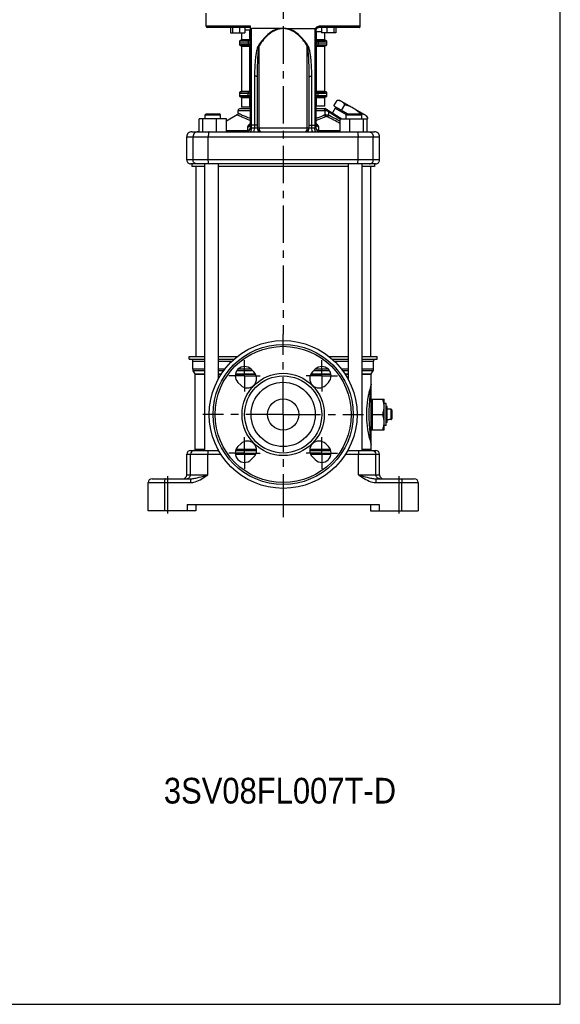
# Model space of a CAD drawing. Header units: millimetres. Extents: x 0 to 841, y 0 to 1189.
# Tile 6 of 7: x 420 to 841, y 0 to 766. Entities that reach past the tile are written whole.
import ezdxf

# ---------------------------------------------------------------- set-up
doc = ezdxf.new("R2010")
doc.units = ezdxf.units.MM
doc.header["$LTSCALE"] = 77.505185
doc.linetypes.add('CENTER', pattern=[0.6, 0.375, -0.075, 0.075, -0.075])
doc.layers.get('0').update_dxf_attribs({"linetype": 'CONTINUOUS'})
for name, color, linetype in [('AXIS', 7, 'CONTINUOUS'), ('COMPONENTI', 7, 'CONTINUOUS'), ('DEFAULT_1', 7, 'CENTER'), ('NOTES', 7, 'CONTINUOUS')]:
    doc.layers.add(name, color=color, linetype=linetype)
doc.styles.get("Standard").update_dxf_attribs({"font": 'txt', "width": 0.9})

msp = doc.modelspace()

# ---------------------------------------------------------------- linework, layer by layer
at = {"color": 7, "linetype": 'CONTINUOUS'}
for p, q in [((841, 0), (841, 1189)), ((565.44, 760.95), (565.44, 771.25)), ((685.44, 760.95), (685.44, 771.25)), ((599.94, 759.95), (566.44, 759.95)), ((584.51, 759.95), (584.51, 755.95)), ((586, 759.95), (586, 755.95)), ((591.58, 759.95), (591.58, 755.95)), ((595.66, 759.95), (595.66, 755.95)), ((599.94, 681.95), (599.94, 760.95)), ((623.16, 759.31), (600.84, 759.31)), ((627.72, 759.31), (650.04, 759.31)), ((684.44, 759.95), (652.94, 759.95)), ((655.22, 759.95), (655.22, 755.95)), ((659.3, 759.95), (659.3, 755.95)), ((664.88, 759.95), (664.88, 755.95)), ((666.37, 759.95), (666.37, 755.95)), ((584.51, 755.95), (595.66, 755.95)), ((592.94, 755.95), (592.94, 750.35)), ((599.94, 757.95), (595.66, 757.95)), ((650.94, 757.95), (650.94, 681.95)), ((666.37, 755.95), (655.22, 755.95)), ((591.44, 748.95), (591.44, 746.95)), ((599.94, 749.95), (592.44, 749.95)), ((599.94, 745.95), (592.44, 745.95)), ((592.94, 745.55), (592.94, 710.35)), ((650.94, 745.95), (658.44, 745.95)), ((651.01, 749.95), (658.44, 749.95)), ((659.44, 746.95), (659.44, 748.95)), ((605.19, 721.88), (605.19, 681.95)), ((645.69, 681.95), (645.69, 721.88)), ((591.44, 708.95), (591.44, 706.95)), ((599.94, 709.95), (592.44, 709.95)), ((599.88, 705.95), (592.44, 705.95)), ((592.94, 705.55), (592.94, 697.95)), ((650.94, 709.95), (658.44, 709.95)), ((650.94, 705.95), (658.44, 705.95)), ((659.44, 706.95), (659.44, 708.95)), ((599.94, 697.95), (592.94, 697.95)), ((589.69, 692.14), (581.24, 687.26)), ((591.94, 696.95), (599.94, 696.95)), ((650.94, 696.95), (658.21, 696.95)), ((658.64, 696.82), (671.11, 688.95)), ((560.04, 678.95), (560.04, 688.95)), ((581.24, 688.95), (560.04, 688.95)), ((562.88, 678.95), (562.88, 688.95)), ((573.48, 678.95), (573.48, 688.95)), ((581.24, 678.95), (581.24, 688.95)), ((651.06, 684.53), (651.09, 684.5)), ((669.65, 688.95), (690.84, 688.95)), ((669.65, 678.95), (669.65, 688.95)), ((677.4, 678.95), (677.4, 688.95)), ((688, 678.95), (688, 688.95)), ((690.84, 678.95), (690.84, 688.95)), ((550.44, 656.95), (550.44, 674.95)), ((554.44, 678.95), (696.44, 678.95)), ((700.44, 656.95), (700.44, 674.95)), ((697.44, 653.95), (553.44, 653.95)), ((0, 0), (841, 0))]:
    msp.add_line(p, q, dxfattribs=at)
at = {"color": 9, "linetype": 'CONTINUOUS'}
for p, q in [((599.94, 760.95), (565.44, 760.95)), ((685.44, 760.95), (653.41, 760.95)), ((599.46, 750.35), (599.46, 757.95)), ((651.42, 750.35), (651.42, 756.95)), ((591.44, 748.95), (599.94, 748.95)), ((599.94, 746.95), (591.44, 746.95)), ((599.72, 750.35), (592.94, 750.35)), ((592.94, 745.55), (599.72, 745.55)), ((598.12, 748.95), (598.12, 746.95)), ((599.46, 710.35), (599.46, 745.55)), ((599.7, 748.95), (599.7, 746.95)), ((606.69, 745.83), (606.24, 746.12)), ((606.69, 681.95), (606.69, 745.83)), ((644.19, 745.83), (644.64, 746.12)), ((644.19, 681.95), (644.19, 745.83)), ((650.94, 748.95), (659.44, 748.95)), ((659.44, 746.95), (650.94, 746.95)), ((657.94, 750.35), (651.16, 750.35)), ((651.16, 745.55), (657.94, 745.55)), ((651.18, 748.95), (651.18, 746.95)), ((651.42, 710.35), (651.42, 745.55)), ((652.76, 748.95), (652.76, 746.95)), ((591.44, 708.95), (599.94, 708.95)), ((599.94, 706.95), (591.44, 706.95)), ((599.72, 710.35), (592.94, 710.35)), ((592.94, 705.55), (599.72, 705.55)), ((598.12, 706.95), (598.12, 708.95)), ((599.46, 697.95), (599.46, 705.55)), ((599.7, 706.95), (599.7, 708.95)), ((650.94, 708.95), (659.44, 708.95)), ((659.44, 706.95), (650.94, 706.95)), ((657.94, 710.35), (651.16, 710.35)), ((651.16, 705.55), (657.94, 705.55)), ((651.18, 706.95), (651.18, 708.95)), ((651.42, 698.95), (651.42, 705.55)), ((652.76, 706.95), (652.76, 708.95)), ((590.44, 695.45), (599.94, 695.45)), ((650.94, 695.45), (659.62, 695.45)), ((657.85, 695.45), (657.85, 692.22)), ((659.62, 695.45), (660.66, 694.61)), ((660.06, 690.47), (660.73, 691.77)), ((660.66, 694.61), (660.73, 694.55)), ((661.16, 695.23), (660.73, 694.55)), ((660.73, 694.55), (669.63, 688.93)), ((660.73, 694.55), (660.73, 691.77)), ((605.19, 683.95), (599.94, 683.95)), ((599.94, 681.95), (650.94, 681.95)), ((600.91, 681.95), (600.91, 683.95)), ((603.21, 683.95), (603.21, 681.95)), ((645.69, 683.95), (650.94, 683.95)), ((647.67, 681.95), (647.67, 683.95)), ((649.97, 683.95), (649.97, 681.95)), ((550.44, 674.95), (700.44, 674.95)), ((555.32, 656.95), (555.32, 674.95)), ((567.2, 656.95), (567.2, 674.95)), ((597.67, 679.62), (581.24, 679.62)), ((669.65, 679.62), (653.22, 679.62)), ((683.68, 656.95), (683.68, 674.95)), ((695.56, 656.95), (695.56, 674.95)), ((700.44, 656.95), (550.44, 656.95))]:
    msp.add_line(p, q, dxfattribs=at)
at = {"color": 7, "linetype": 'CONTINUOUS'}
for points in [[(590.44, 693.44), (590.44, 693.31), (590.41, 693.13), (590.36, 692.96), (590.29, 692.79), (590.2, 692.63), (590.1, 692.48), (589.97, 692.35), (589.83, 692.23), (589.69, 692.14)], [(599.79, 684.51), (599.78, 684.48), (599.77, 684.47)], [(599.94, 685.2), (599.93, 685.03), (599.91, 684.87), (599.88, 684.75), (599.85, 684.64), (599.82, 684.56), (599.79, 684.51)], [(651.1, 684.49), (651.08, 684.53), (651.05, 684.59), (651.02, 684.68), (650.99, 684.79), (650.96, 684.92), (650.94, 685.07), (650.94, 685.2)], [(651.09, 684.5), (651.11, 684.47), (651.1, 684.49)]]:
    msp.add_lwpolyline(points, dxfattribs=at)
for centre, radius, start, end in [((566.44, 760.95), 1, 180, 270), ((623.14, 744.59), 14.72, 81.01791, 89.89421), ((627.73, 744.62), 14.68, 90.04683, 98.99289), ((652.94, 757.95), 2, 90, 180), ((684.44, 760.95), 1, 269.99702, 360), ((592.44, 748.95), 1, 89.9999, 180), ((592.44, 746.95), 1, 180, 270.0001), ((592.54, 750.35), 0.4, 270.0007, 360), ((592.54, 745.55), 0.4, 0, 89.99931), ((658.34, 750.35), 0.4, 180, 269.99931), ((658.34, 745.55), 0.4, 90.0007, 180), ((658.44, 748.95), 1, 0, 90.0001), ((658.44, 746.95), 1, 269.9999, 360), ((592.44, 708.95), 1, 89.9999, 180), ((592.44, 706.95), 1, 180, 270.0001), ((592.54, 710.35), 0.4, 270.0007, 360), ((592.54, 705.55), 0.4, 0, 89.99931), ((658.34, 710.35), 0.4, 180, 269.99931), ((658.34, 705.55), 0.4, 90.0007, 180), ((658.44, 708.95), 1, 0, 90.0001), ((658.44, 706.95), 1, 269.9999, 360), ((591.94, 695.45), 1.5, 90, 180), ((658.21, 696.15), 0.8, 57.72436, 90), ((596.94, 681.95), 3, 270, 360), ((608.19, 681.95), 3, 180, 270), ((642.69, 681.95), 3, 270, 360), ((653.94, 681.95), 3, 180, 270), ((554.44, 674.95), 4, 89.99999, 180), ((696.44, 674.95), 4, 0, 90.00001), ((553.44, 656.95), 3, 180, 270.00001), ((697.44, 656.95), 3, 269.99999, 360)]:
    msp.add_arc(centre, radius, start, end, dxfattribs=at)
at = {"color": 9, "linetype": 'CONTINUOUS'}
for centre, radius, start, end in [((37174.03, 690.46), 36524.06, 179.891995, 180.010211), ((653.33, 757.94), 2.98, 149.81441, 161.84071), ((653.35, 757.93), 3, 146.61388, 149.80837), ((653.36, 757.92), 3.01, 143.49063, 146.61482), ((655.38, 693.25), 4.76, 36.78426, 39.19722), ((650.47, 690.09), 10.6, 30.34332, 30.99221), ((337.5, 70.43), 698.92, 61.62656, 62.51595), ((358.34, 108.21), 657.25, 61.72881, 62.60784), ((1293.02, 664.86), 695.51, 178.53879, 178.78456), ((604.06, 678.29), 8.01, 124.35183, 126.19525), ((597.33, 685.27), 2.62, 326.10546, 332.66033), ((604.45, 677.72), 8.71, 121.22209, 124.3382), ((597.41, 685.23), 2.53, 332.66231, 339.39019), ((597.46, 685.21), 2.48, 339.42107, 353.00996), ((597.51, 685.2), 2.43, 353.05041, 355.09271), ((597.54, 685.2), 2.4, 355.08681, 359.99067), ((653.34, 685.2), 2.4, 180.00846, 184.69293), ((646.42, 677.71), 8.72, 55.81268, 58.77054), ((653.37, 685.2), 2.43, 184.68784, 186.94976), ((653.42, 685.21), 2.48, 186.98996, 200.57879), ((653.47, 685.23), 2.53, 200.60967, 207.33753), ((653.55, 685.27), 2.62, 207.33951, 213.89437), ((646.66, 678.07), 8.29, 55.57, 55.7905), ((-42.22, 664.85), 695.59, 1.21691, 1.46253)]:
    msp.add_arc(centre, radius, start, end, dxfattribs=at)
at = {"color": 7, "linetype": 'CONTINUOUS'}
for points, knots in [([(599.94, 755.42), (599.94, 756.12), (599.99, 757.22), (600.19, 758.45), (600.52, 759.31), (600.84, 759.31)], [0, 0, 0, 0, 0.511667, 0.76641, 1, 1, 1, 1]), ([(650.94, 757.92), (650.94, 758.06), (650.78, 758.39), (650.59, 758.68), (650.5, 758.87)], [0, 0, 0, 0, 0.409361, 1, 1, 1, 1])]:
    msp.add_open_spline(points, degree=3, knots=knots, dxfattribs=at)
at = {"color": 9, "linetype": 'CONTINUOUS'}
for points, knots in [([(600.91, 683.95), (600.91, 690.29), (600.9, 715.41), (600.88, 740.53), (600.84, 759.31)], [0, 0, 0, 0, 0.252627, 1, 1, 1, 1]), ([(623.16, 759.31), (621.35, 759.03), (617.81, 757.79), (613.28, 754.6), (609.43, 750.62), (607.25, 747.65), (606.24, 746.12)], [0, 0, 0, 0, 0.249583, 0.499583, 0.749761, 1, 1, 1, 1]), ([(625.43, 759.13), (623.45, 759.13), (619.45, 758.24), (614.36, 754.99), (610.13, 750.73), (607.78, 747.5), (606.69, 745.83)], [0, 0, 0, 0, 0.249274, 0.499253, 0.749568, 1, 1, 1, 1]), ([(644.19, 745.83), (643.1, 747.5), (640.75, 750.73), (636.52, 755), (631.42, 758.24), (627.42, 759.13), (625.43, 759.13)], [0, 0, 0, 0, 0.250454, 0.500791, 0.750757, 1, 1, 1, 1]), ([(644.64, 746.12), (643.63, 747.65), (641.45, 750.62), (637.6, 754.6), (633.07, 757.79), (629.53, 759.03), (627.72, 759.31)], [0, 0, 0, 0, 0.250258, 0.500458, 0.750451, 1, 1, 1, 1]), ([(653.41, 760.95), (652.94, 760.95), (651.99, 760.73), (651.23, 760.1), (650.94, 759.71)], [0, 0, 0, 0, 0.489026, 1, 1, 1, 1]), ([(652.94, 759.95), (653.09, 759.95), (653.38, 760.34), (653.41, 760.71), (653.41, 760.95)], [0, 0, 0, 0, 0.379749, 1, 1, 1, 1]), ([(599.46, 750.35), (599.46, 750.25), (599.4, 750.04), (599.2, 749.95), (599.1, 749.95)], [0, 0, 0, 0, 0.519441, 1, 1, 1, 1]), ([(599.46, 745.55), (599.46, 745.65), (599.4, 745.85), (599.2, 745.95), (599.1, 745.95)], [0, 0, 0, 0, 0.519441, 1, 1, 1, 1]), ([(606.24, 746.12), (605.96, 745.69), (605.55, 744.74), (604.95, 742.8), (604.42, 740.3), (603.98, 737.28), (603.55, 733.24), (603.26, 728.16), (603.19, 724.1), (603.19, 722.06)], [0, 0, 0, 0, 0.062808, 0.125536, 0.250667, 0.37561, 0.500472, 0.750149, 1, 1, 1, 1]), ([(606.69, 745.83), (606.54, 745.35), (606.34, 744.36), (606.04, 742.38), (605.79, 739.89), (605.57, 736.89), (605.37, 732.89), (605.22, 727.89), (605.19, 723.89), (605.19, 721.88)], [0, 0, 0, 0, 0.062563, 0.125114, 0.250139, 0.375124, 0.500091, 0.750022, 1, 1, 1, 1]), ([(645.69, 721.88), (645.69, 723.89), (645.66, 727.89), (645.51, 732.89), (645.31, 736.89), (645.09, 739.89), (644.84, 742.38), (644.54, 744.36), (644.35, 745.35), (644.19, 745.83)], [0, 0, 0, 0, 0.249978, 0.499909, 0.624877, 0.749861, 0.874887, 0.937438, 1, 1, 1, 1]), ([(647.69, 722.06), (647.69, 724.1), (647.62, 728.16), (647.33, 733.24), (646.91, 737.28), (646.46, 740.3), (645.93, 742.8), (645.33, 744.74), (644.92, 745.69), (644.64, 746.12)], [0, 0, 0, 0, 0.249852, 0.49953, 0.624392, 0.749335, 0.874466, 0.937194, 1, 1, 1, 1]), ([(651.42, 750.35), (651.42, 750.25), (651.48, 750.04), (651.68, 749.95), (651.78, 749.95)], [0, 0, 0, 0, 0.519441, 1, 1, 1, 1]), ([(651.42, 745.55), (651.42, 745.65), (651.48, 745.85), (651.68, 745.95), (651.78, 745.95)], [0, 0, 0, 0, 0.519441, 1, 1, 1, 1]), ([(605.19, 721.88), (605.19, 721.9), (605.12, 721.95), (604.92, 722), (604.49, 722.05), (603.89, 722.08), (603.43, 722.07), (603.19, 722.06)], [0, 0, 0, 0, 0.030416, 0.095449, 0.327127, 0.652185, 1, 1, 1, 1]), ([(603.19, 722.06), (603.2, 718.9), (603.2, 706.19), (603.21, 693.49), (603.21, 683.95)], [0, 0, 0, 0, 0.249118, 1, 1, 1, 1]), ([(645.69, 721.88), (645.69, 721.9), (645.76, 721.95), (645.96, 722), (646.39, 722.05), (646.99, 722.08), (647.45, 722.07), (647.69, 722.06)], [0, 0, 0, 0, 0.030415, 0.095448, 0.327127, 0.652185, 1, 1, 1, 1]), ([(647.67, 683.95), (647.67, 687.13), (647.67, 699.84), (647.68, 712.54), (647.69, 722.06)], [0, 0, 0, 0, 0.250626, 1, 1, 1, 1]), ([(599.46, 710.35), (599.46, 710.25), (599.4, 710.04), (599.2, 709.95), (599.1, 709.95)], [0, 0, 0, 0, 0.519441, 1, 1, 1, 1]), ([(599.46, 705.55), (599.46, 705.65), (599.4, 705.85), (599.2, 705.95), (599.1, 705.95)], [0, 0, 0, 0, 0.519441, 1, 1, 1, 1]), ([(651.42, 710.35), (651.42, 710.25), (651.48, 710.04), (651.68, 709.95), (651.78, 709.95)], [0, 0, 0, 0, 0.519441, 1, 1, 1, 1]), ([(651.42, 705.55), (651.42, 705.65), (651.48, 705.85), (651.68, 705.95), (651.78, 705.95)], [0, 0, 0, 0, 0.519441, 1, 1, 1, 1]), ([(589.69, 692.14), (589.91, 692.03), (593.26, 690.39), (596.69, 688.92), (599.92, 687.62)], [0, 0, 0, 0, 0.066197, 1, 1, 1, 1]), ([(590.44, 693.44), (590.49, 693.41), (590.7, 693.32), (591.16, 693.09), (591.92, 692.73), (593.52, 691.98), (596.21, 690.79), (598.57, 689.8), (599.93, 689.25)], [0, 0, 0, 0, 0.016574, 0.066025, 0.147765, 0.260809, 0.575815, 1, 1, 1, 1]), ([(650.94, 689.24), (651.64, 689.53), (653.96, 690.48), (656.26, 691.49), (657.85, 692.22)], [0, 0, 0, 0, 0.302247, 1, 1, 1, 1]), ([(650.94, 687.61), (651.73, 687.93), (654.32, 688.99), (656.88, 690.1), (658.63, 690.92)], [0, 0, 0, 0, 0.30539, 1, 1, 1, 1]), ([(656.41, 696.95), (656.78, 696.95), (657.56, 696.61), (657.85, 695.83), (657.85, 695.45)], [0, 0, 0, 0, 0.492818, 1, 1, 1, 1]), ([(657.85, 692.22), (657.99, 692.25), (658.36, 692.23), (659.32, 692.11), (660.14, 691.92), (660.73, 691.77)], [0, 0, 0, 0, 0.143325, 0.375524, 1, 1, 1, 1]), ([(658.63, 690.92), (658.41, 691.05), (658.02, 691.43), (657.86, 691.96), (657.85, 692.22)], [0, 0, 0, 0, 0.498525, 1, 1, 1, 1]), ([(658.21, 696.95), (658.35, 696.95), (658.66, 696.69), (658.92, 696.44), (659.06, 696.26)], [0, 0, 0, 0, 0.370653, 1, 1, 1, 1]), ([(658.63, 690.92), (658.7, 690.95), (658.9, 690.93), (659.38, 690.8), (659.78, 690.61), (660.06, 690.47)], [0, 0, 0, 0, 0.142493, 0.378246, 1, 1, 1, 1]), ([(659.74, 696.12), (659.81, 696.08), (659.78, 695.77), (659.69, 695.58), (659.62, 695.45)], [0, 0, 0, 0, 0.341359, 1, 1, 1, 1]), ([(599.33, 684.76), (598.9, 684.45), (598.21, 683.85), (597.75, 682.98), (597.74, 682.6)], [0, 0, 0, 0, 0.582991, 1, 1, 1, 1]), ([(597.74, 682.6), (597.92, 682.64), (598.6, 682.88), (599.21, 683.36), (599.51, 683.81)], [0, 0, 0, 0, 0.258487, 1, 1, 1, 1]), ([(599.84, 678.95), (600, 678.95), (600.36, 679.22), (600.64, 679.9), (600.86, 680.85), (600.91, 681.56), (600.91, 681.95)], [0, 0, 0, 0, 0.139403, 0.358936, 0.656982, 1, 1, 1, 1]), ([(602.24, 678.95), (602.39, 678.95), (602.72, 679.24), (603.1, 680.26), (603.21, 681.23), (603.21, 681.95)], [0, 0, 0, 0, 0.13188, 0.350882, 1, 1, 1, 1]), ([(606.69, 681.95), (606.69, 681.54), (606.77, 680.78), (607.1, 679.68), (607.75, 678.95), (608.19, 678.95)], [0, 0, 0, 0, 0.340029, 0.629983, 1, 1, 1, 1]), ([(642.69, 678.95), (643.13, 678.95), (643.78, 679.68), (644.11, 680.78), (644.19, 681.54), (644.19, 681.95)], [0, 0, 0, 0, 0.370016, 0.659971, 1, 1, 1, 1]), ([(648.64, 678.95), (648.5, 678.95), (648.16, 679.24), (647.78, 680.26), (647.67, 681.23), (647.67, 681.95)], [0, 0, 0, 0, 0.13188, 0.350882, 1, 1, 1, 1]), ([(651.04, 678.95), (650.88, 678.95), (650.52, 679.22), (650.24, 679.9), (650.02, 680.85), (649.97, 681.56), (649.97, 681.95)], [0, 0, 0, 0, 0.139403, 0.358936, 0.656982, 1, 1, 1, 1]), ([(653.15, 682.6), (653.13, 683.01), (652.6, 683.95), (651.83, 684.57), (651.35, 684.9)], [0, 0, 0, 0, 0.413274, 1, 1, 1, 1]), ([(653.15, 682.6), (652.96, 682.64), (652.28, 682.88), (651.67, 683.36), (651.37, 683.81)], [0, 0, 0, 0, 0.258487, 1, 1, 1, 1]), ([(559.26, 678.95), (558.26, 678.95), (556.15, 678.08), (555.32, 675.97), (555.32, 674.95)], [0, 0, 0, 0, 0.497519, 1, 1, 1, 1]), ([(567.87, 678.95), (567.74, 678.95), (567.52, 678.43), (567.37, 677.68), (567.23, 676.39), (567.2, 675.46), (567.2, 674.95)], [0, 0, 0, 0, 0.09618, 0.312644, 0.628935, 1, 1, 1, 1]), ([(597.67, 679.62), (597.61, 679.52), (597.45, 679.23), (597.16, 678.95), (596.94, 678.95)], [0, 0, 0, 0, 0.334831, 1, 1, 1, 1]), ([(597.67, 679.62), (598.18, 679.73), (599.16, 680.21), (599.74, 681.14), (599.87, 681.63)], [0, 0, 0, 0, 0.51489, 1, 1, 1, 1]), ([(653.22, 679.62), (652.7, 679.73), (651.72, 680.21), (651.14, 681.14), (651.01, 681.63)], [0, 0, 0, 0, 0.51489, 1, 1, 1, 1]), ([(653.94, 678.95), (653.88, 678.95), (653.54, 679.04), (653.34, 679.37), (653.21, 679.62)], [0, 0, 0, 0, 0.187968, 1, 1, 1, 1]), ([(683.01, 678.95), (683.14, 678.95), (683.36, 678.43), (683.51, 677.68), (683.65, 676.39), (683.68, 675.46), (683.68, 674.95)], [0, 0, 0, 0, 0.09618, 0.312644, 0.628935, 1, 1, 1, 1]), ([(691.62, 678.95), (692.63, 678.95), (694.73, 678.08), (695.56, 675.97), (695.56, 674.95)], [0, 0, 0, 0, 0.497519, 1, 1, 1, 1]), ([(558.28, 653.95), (557.52, 653.95), (555.94, 654.6), (555.32, 656.18), (555.32, 656.95)], [0, 0, 0, 0, 0.497519, 1, 1, 1, 1]), ([(567.7, 653.95), (567.6, 653.95), (567.44, 654.34), (567.33, 654.9), (567.22, 655.86), (567.2, 656.56), (567.2, 656.95)], [0, 0, 0, 0, 0.096181, 0.312675, 0.628918, 1, 1, 1, 1]), ([(683.18, 653.95), (683.28, 653.95), (683.44, 654.34), (683.55, 654.9), (683.66, 655.86), (683.68, 656.56), (683.68, 656.95)], [0, 0, 0, 0, 0.096181, 0.312675, 0.628918, 1, 1, 1, 1]), ([(692.6, 653.95), (693.36, 653.95), (694.94, 654.6), (695.56, 656.18), (695.56, 656.95)], [0, 0, 0, 0, 0.497519, 1, 1, 1, 1])]:
    msp.add_open_spline(points, degree=3, knots=knots, dxfattribs=at)
at = {"color": 7, "linetype": 'CONTINUOUS'}
msp.add_open_spline([(650.04, 759.31), (650.25, 759.31), (650.41, 759.06), (650.5, 758.87)], degree=3, dxfattribs=at)
at = {"color": 9, "linetype": 'CONTINUOUS'}
for points in [[(598.57, 749.81), (598.29, 749.64), (598.12, 749.27), (598.12, 748.95)], [(598.57, 746.08), (598.29, 746.26), (598.12, 746.62), (598.12, 746.95)], [(599.02, 749.95), (598.86, 749.95), (598.7, 749.9), (598.57, 749.81)], [(599.02, 745.95), (598.86, 745.95), (598.7, 746), (598.57, 746.08)], [(599.77, 749.45), (599.72, 749.29), (599.7, 749.12), (599.7, 748.95)], [(599.77, 746.45), (599.72, 746.61), (599.7, 746.78), (599.7, 746.95)], [(599.94, 749.8), (599.86, 749.7), (599.81, 749.57), (599.77, 749.45)], [(599.94, 746.1), (599.86, 746.2), (599.81, 746.32), (599.77, 746.45)], [(650.94, 749.8), (651.02, 749.7), (651.08, 749.57), (651.11, 749.45)], [(650.94, 746.1), (651.02, 746.2), (651.08, 746.32), (651.11, 746.45)], [(651.11, 749.45), (651.16, 749.29), (651.18, 749.12), (651.18, 748.95)], [(651.11, 746.45), (651.16, 746.61), (651.18, 746.78), (651.18, 746.95)], [(651.87, 749.95), (652.02, 749.95), (652.18, 749.9), (652.31, 749.81)], [(651.87, 745.95), (652.02, 745.95), (652.18, 746), (652.31, 746.08)], [(652.31, 749.81), (652.59, 749.64), (652.76, 749.27), (652.76, 748.95)], [(652.31, 746.08), (652.59, 746.26), (652.76, 746.62), (652.76, 746.95)], [(598.57, 709.81), (598.29, 709.64), (598.12, 709.27), (598.12, 708.95)], [(598.57, 706.08), (598.29, 706.26), (598.12, 706.62), (598.12, 706.95)], [(599.02, 709.95), (598.86, 709.95), (598.7, 709.9), (598.57, 709.81)], [(599.02, 705.95), (598.86, 705.95), (598.7, 706), (598.57, 706.08)], [(599.77, 709.45), (599.72, 709.29), (599.7, 709.12), (599.7, 708.95)], [(599.77, 706.45), (599.72, 706.61), (599.7, 706.78), (599.7, 706.95)], [(599.94, 709.8), (599.86, 709.7), (599.81, 709.57), (599.77, 709.45)], [(599.94, 706.1), (599.86, 706.2), (599.81, 706.32), (599.77, 706.45)], [(650.94, 709.8), (651.02, 709.7), (651.08, 709.57), (651.11, 709.45)], [(650.94, 706.1), (651.02, 706.2), (651.08, 706.32), (651.11, 706.45)], [(651.11, 709.45), (651.16, 709.29), (651.18, 709.12), (651.18, 708.95)], [(651.11, 706.45), (651.16, 706.61), (651.18, 706.78), (651.18, 706.95)], [(651.87, 709.95), (652.02, 709.95), (652.18, 709.9), (652.31, 709.81)], [(651.87, 705.95), (652.02, 705.95), (652.18, 706), (652.31, 706.08)], [(652.31, 709.81), (652.59, 709.64), (652.76, 709.27), (652.76, 708.95)], [(652.31, 706.08), (652.59, 706.26), (652.76, 706.62), (652.76, 706.95)], [(659.19, 696.1), (659.32, 695.93), (659.44, 695.74), (659.55, 695.55)]]:
    msp.add_open_spline(points, degree=3, dxfattribs=at)
at = {"layer": 'AXIS', "color": 2, "linetype": 'CENTER'}
for p, q in [((625.44, 1039.95), (625.44, 521.45)), ((625.44, 458.95), (625.44, 521.45)), ((595.39, 489), (595.39, 501.25)), ((655.49, 489), (655.49, 501.25)), ((595.39, 489), (583.14, 489)), ((595.39, 489), (607.64, 489)), ((595.39, 489), (595.39, 476.75)), ((655.49, 489), (643.24, 489)), ((655.49, 489), (667.74, 489)), ((655.49, 489), (655.49, 476.75)), ((625.44, 458.95), (562.94, 458.95)), ((625.44, 458.95), (687.94, 458.95)), ((625.44, 458.95), (625.44, 396.45)), ((595.39, 428.9), (595.39, 441.15)), ((655.49, 428.9), (655.49, 441.15)), ((595.39, 428.9), (583.14, 428.9)), ((595.39, 428.9), (607.64, 428.9)), ((595.39, 428.9), (595.39, 416.65)), ((655.49, 428.9), (643.24, 428.9)), ((655.49, 428.9), (667.74, 428.9)), ((655.49, 428.9), (655.49, 416.65)), ((625.44, 396.45), (625.44, 378.95))]:
    msp.add_line(p, q, dxfattribs=at)
at = {"layer": 'AXIS', "color": 7, "linetype": 'CONTINUOUS'}
for p, q in [((650.94, 756.95), (655.22, 756.95)), ((657.94, 750.35), (657.94, 755.95)), ((657.94, 710.35), (657.94, 745.55)), ((657.94, 698.95), (657.94, 705.55)), ((650.94, 698.95), (657.94, 698.95)), ((666.01, 697.21), (663.87, 693.52)), ((674.56, 692.27), (666.01, 697.21)), ((564.64, 691.95), (565.64, 692.95)), ((564.64, 688.95), (564.64, 691.95)), ((564.64, 691.95), (576.64, 691.95)), ((565.64, 692.95), (575.64, 692.95)), ((576.64, 691.95), (575.64, 692.95)), ((576.64, 688.95), (576.64, 691.95)), ((590.44, 693.44), (590.44, 695.45)), ((675.24, 692.95), (674.24, 691.95)), ((674.24, 691.95), (686.24, 691.95)), ((674.24, 691.95), (674.24, 688.95)), ((675.24, 692.95), (685.24, 692.95)), ((685.24, 692.95), (686.24, 691.95)), ((686.24, 691.95), (686.24, 688.95))]:
    msp.add_line(p, q, dxfattribs=at)
at = {"layer": 'COMPONENTI', "color": 7, "linetype": 'CONTINUOUS'}
for p, q in [((599.73, 728.91), (599.85, 728.9)), ((599.74, 729.02), (599.88, 729.01)), ((651.14, 729.02), (651, 729.01)), ((651.15, 728.91), (651.03, 728.9)), ((599.73, 726.98), (599.85, 726.99)), ((599.74, 726.88), (599.88, 726.88)), ((651.14, 726.88), (651, 726.88)), ((651.15, 726.98), (651.03, 726.99)), ((664.9, 699), (667.36, 703.27)), ((664.9, 699), (675.28, 693.01)), ((666.51, 698.07), (666.01, 697.21)), ((666.01, 697.21), (674.56, 692.27)), ((669.51, 703.27), (667.36, 703.27)), ((690.29, 691.27), (669.51, 703.27)), ((670.9, 695.54), (673.36, 699.81)), ((685.34, 692.85), (685.36, 692.88)), ((690.29, 691.27), (691.36, 689.41)), ((690.84, 688.51), (691.36, 689.41)), ((554.44, 653.95), (554.44, 651.95)), ((564.28, 651.95), (554.44, 651.95)), ((557.44, 651.95), (557.44, 503.95)), ((564.28, 653.95), (564.28, 430.95)), ((574.88, 653.95), (574.88, 486.28)), ((676, 651.95), (574.88, 651.95)), ((676, 653.95), (676, 486.28)), ((686.6, 653.95), (686.6, 430.95)), ((696.44, 651.95), (686.6, 651.95)), ((693.44, 651.95), (693.44, 503.95)), ((696.44, 653.95), (696.44, 651.95)), ((552.44, 503.95), (564.28, 503.95)), ((552.44, 501.95), (552.44, 503.95)), ((552.44, 501.95), (564.28, 501.95)), ((555.19, 494.18), (555.19, 500.45)), ((574.88, 503.95), (589.67, 503.95)), ((574.88, 501.95), (587.28, 501.95)), ((661.21, 503.95), (676, 503.95)), ((663.59, 501.95), (676, 501.95)), ((686.6, 503.95), (698.44, 503.95)), ((686.6, 501.95), (698.44, 501.95)), ((695.69, 494.18), (695.69, 500.45)), ((698.44, 501.95), (698.44, 503.95)), ((556.87, 490.6), (555.53, 492.93)), ((556.87, 490.6), (556.94, 490.35)), ((556.94, 431.95), (556.94, 490.35)), ((600.51, 494.13), (602.64, 492)), ((648.24, 492), (650.37, 494.13)), ((694.01, 490.6), (693.94, 490.35)), ((693.94, 431.95), (693.94, 490.35)), ((694.01, 490.6), (695.36, 492.93)), ((592.38, 481.75), (590.26, 483.87)), ((660.62, 483.87), (658.5, 481.75)), ((693.94, 470.95), (703.94, 470.95)), ((694.94, 446.95), (694.94, 470.95)), ((703.94, 446.95), (703.94, 470.95)), ((705.54, 467.45), (703.94, 467.45)), ((705.54, 450.45), (705.54, 467.45)), ((706.34, 465.2), (705.54, 465.2)), ((706.34, 452.7), (706.34, 465.2)), ((707.94, 463.1), (706.34, 463.1)), ((707.94, 462.98), (707.94, 463.1)), ((709.44, 462.98), (707.94, 462.98)), ((709.44, 454.92), (709.44, 462.98)), ((709.5, 462.92), (709.44, 462.98)), ((709.55, 462.86), (709.5, 462.92)), ((709.61, 462.8), (709.55, 462.86)), ((709.64, 462.77), (709.61, 462.8)), ((709.67, 462.74), (709.64, 462.77)), ((709.69, 462.72), (709.67, 462.74)), ((709.72, 462.68), (709.69, 462.72)), ((709.75, 462.66), (709.72, 462.68)), ((709.78, 462.63), (709.75, 462.66)), ((709.83, 462.57), (709.78, 462.63)), ((709.89, 462.51), (709.83, 462.57)), ((709.94, 462.46), (709.89, 462.51)), ((709.94, 462.46), (709.94, 455.44)), ((694.94, 458.95), (702.87, 458.95)), ((706.34, 452.7), (705.54, 452.7)), ((707.94, 454.8), (706.34, 454.8)), ((709.44, 454.92), (707.94, 454.92)), ((707.94, 454.8), (707.94, 454.92)), ((709.44, 454.92), (709.61, 455.1)), ((709.61, 455.1), (709.64, 455.12)), ((709.64, 455.12), (709.67, 455.15)), ((709.67, 455.15), (709.69, 455.18)), ((709.69, 455.18), (709.72, 455.21)), ((709.72, 455.21), (709.75, 455.24)), ((709.75, 455.24), (709.78, 455.27)), ((709.78, 455.27), (709.94, 455.44)), ((693.94, 446.95), (703.94, 446.95)), ((705.54, 450.45), (703.94, 450.45)), ((553.44, 430.95), (575.24, 430.95)), ((574.88, 431.61), (574.88, 430.95)), ((588.44, 430.95), (604.76, 430.95)), ((590.26, 434.02), (592.38, 436.14)), ((646.12, 430.95), (662.44, 430.95)), ((658.5, 436.14), (660.62, 434.02)), ((675.64, 430.95), (697.44, 430.95)), ((676, 431.61), (676, 430.95)), ((550.44, 411.95), (550.44, 427.95)), ((602.64, 425.89), (600.51, 423.77)), ((650.37, 423.77), (648.24, 425.89)), ((700.44, 411.95), (700.44, 427.95)), ((523.44, 408.95), (553.6, 408.95)), ((697.28, 408.95), (727.44, 408.95)), ((520.44, 383.95), (520.44, 405.95)), ((730.44, 405.95), (730.44, 383.95)), ((557.44, 383.95), (520.44, 383.95)), ((550.69, 388.95), (700.19, 388.95)), ((557.44, 388.95), (557.44, 383.95)), ((693.44, 388.95), (693.44, 383.95)), ((693.44, 383.95), (730.44, 383.95))]:
    msp.add_line(p, q, dxfattribs=at)
at = {"layer": 'COMPONENTI', "color": 9, "linetype": 'CONTINUOUS'}
for p, q in [((555.19, 500.45), (564.28, 500.45)), ((574.88, 500.45), (585.66, 500.45)), ((665.22, 500.45), (676, 500.45)), ((686.6, 500.45), (695.69, 500.45)), ((564.28, 494.18), (555.19, 494.18)), ((564.28, 492.93), (555.53, 492.93)), ((556.87, 490.6), (564.28, 490.6)), ((556.94, 490.35), (564.28, 490.35)), ((580.03, 494.18), (574.88, 494.18)), ((579.06, 492.93), (574.88, 492.93)), ((574.88, 490.6), (577.44, 490.6)), ((574.88, 490.35), (577.27, 490.35)), ((588.27, 490.35), (603.87, 490.35)), ((588.32, 490.6), (603.73, 490.6)), ((601.71, 492.93), (589.31, 492.93)), ((600.26, 494.18), (590.32, 494.18)), ((647.01, 490.35), (662.61, 490.35)), ((647.15, 490.6), (662.56, 490.6)), ((661.58, 492.93), (649.17, 492.93)), ((660.56, 494.18), (650.64, 494.18)), ((676, 494.18), (670.85, 494.18)), ((676, 492.93), (671.82, 492.93)), ((673.44, 490.6), (676, 490.6)), ((673.61, 490.35), (676, 490.35)), ((695.69, 494.18), (686.6, 494.18)), ((695.36, 492.93), (686.6, 492.93)), ((686.6, 490.6), (694.01, 490.6)), ((686.6, 490.35), (693.94, 490.35)), ((556.94, 431.95), (564.28, 431.95)), ((588.81, 431.95), (604.69, 431.95)), ((646.19, 431.95), (662.07, 431.95)), ((686.6, 431.95), (693.94, 431.95)), ((550.44, 427.95), (577.03, 427.95)), ((553.32, 411.95), (553.32, 427.95)), ((566.78, 411.95), (566.78, 427.95)), ((588.21, 427.95), (604.08, 427.95)), ((646.8, 427.95), (662.67, 427.95)), ((673.85, 427.95), (700.44, 427.95)), ((684.1, 411.95), (684.1, 427.95)), ((697.57, 411.95), (697.57, 427.95)), ((550.44, 411.95), (566.78, 411.95)), ((684.1, 411.95), (700.44, 411.95)), ((520.44, 405.95), (553.24, 405.95)), ((533.13, 405.95), (533.13, 383.95)), ((697.64, 405.95), (730.44, 405.95)), ((717.75, 383.95), (717.75, 405.95)), ((550.69, 388.95), (550.69, 383.95)), ((700.19, 388.95), (700.19, 383.95))]:
    msp.add_line(p, q, dxfattribs=at)
at = {"layer": 'COMPONENTI', "color": 7, "linetype": 'CONTINUOUS'}
for radius in [57.5, 54.5, 30, 12.1]:
    msp.add_circle((625.44, 458.95), radius, dxfattribs=at)
at = {"layer": 'COMPONENTI', "color": 9, "linetype": 'CONTINUOUS'}
for radius in [53, 32, 25]:
    msp.add_circle((625.44, 458.95), radius, dxfattribs=at)
at = {"layer": 'COMPONENTI', "color": 7, "linetype": 'CONTINUOUS'}
for centre, radius, start, end in [((611.69, 727.95), 12, 168.30786, 175.39743), ((601.13, 728.8), 1.4, 170.90114, 175.39304), ((610.39, 727.64), 10.67, 176.70403, 177.5231), ((610.38, 727.64), 10.65, 177.52311, 178.33157), ((610.38, 728.26), 10.65, 181.66842, 182.47689), ((610.39, 728.26), 10.67, 182.47691, 183.29597), ((605.71, 728.33), 6.01, 163.83149, 173.41436), ((605.97, 727.54), 6.27, 167.44908, 173.48509), ((606.21, 727.49), 6.51, 164.2814, 167.47716), ((639.19, 727.95), 12, 5.12716, 11.69214), ((645.17, 728.33), 6.01, 6.58564, 16.16851), ((644.68, 727.49), 6.51, 12.52284, 15.7186), ((644.91, 727.54), 6.27, 6.51491, 12.55092), ((649.75, 728.8), 1.4, 6.23086, 9.09785), ((640.49, 727.64), 10.67, 2.47691, 3.29597), ((640.49, 728.26), 10.67, 356.70403, 357.5231), ((649.76, 728.8), 1.4, 4.60282, 6.22892), ((640.5, 727.64), 10.65, 1.66842, 2.47689), ((640.5, 728.26), 10.65, 357.52311, 358.33157), ((601.12, 727.1), 1.4, 184.60282, 186.22892), ((601.13, 727.1), 1.4, 186.23086, 189.09785), ((605.97, 728.36), 6.27, 186.51491, 192.55092), ((611.69, 727.95), 12, 185.12716, 191.69214), ((605.71, 727.56), 6.01, 186.58564, 196.16851), ((606.21, 728.41), 6.51, 192.52284, 195.7186), ((644.68, 728.41), 6.51, 344.2814, 347.47716), ((639.19, 727.95), 12, 348.30786, 355.39743), ((645.17, 727.56), 6.01, 343.83149, 353.41436), ((644.91, 728.36), 6.27, 347.44908, 353.48509), ((649.75, 727.1), 1.4, 350.90114, 355.39304), ((660.18, 668.65), 34.95, 43.89337, 44.72061), ((553.69, 500.45), 1.5, 0, 90), ((697.19, 500.45), 1.5, 90, 180), ((557.69, 494.18), 2.5, 180, 210), ((595.39, 489), 7.25, 45, 225), ((597.51, 486.88), 7.25, 225, 45), ((653.37, 486.88), 7.25, 135, 315), ((655.49, 489), 7.25, 315, 135), ((693.19, 494.18), 2.5, 330, 360), ((597.51, 431.02), 7.25, 315, 135), ((653.37, 431.02), 7.25, 45, 225), ((553.44, 427.95), 3, 90, 180), ((559.94, 431.95), 3, 180, 199.49303), ((595.39, 428.9), 7.25, 135, 315), ((655.49, 428.9), 7.25, 225, 45), ((690.94, 431.95), 3, 340.50697, 360), ((697.44, 427.95), 3, 0, 90), ((523.44, 405.95), 3, 90, 180), ((547.44, 411.95), 3, 270, 360), ((703.44, 411.95), 3, 180, 270), ((727.44, 405.95), 3, 0, 90)]:
    msp.add_arc(centre, radius, start, end, dxfattribs=at)
at = {"layer": 'COMPONENTI', "color": 9, "linetype": 'CONTINUOUS'}
for centre, radius, start, end in [((556.32, 427.94), 3.01, 132.15628, 138.1189), ((556.31, 427.95), 3, 114.16616, 132.10133), ((694.57, 427.95), 3, 47.89867, 65.83383), ((694.56, 427.94), 3.01, 41.88111, 47.84372)]:
    msp.add_arc(centre, radius, start, end, dxfattribs=at)
at = {"layer": 'COMPONENTI', "color": 7, "linetype": 'CONTINUOUS'}
for points, knots in [([(670.9, 702.47), (670.64, 702.61), (670.1, 702.87), (669.23, 703.11), (668.31, 703.25), (667.68, 703.27), (667.36, 703.27)], [0, 0, 0, 0, 0.240405, 0.485503, 0.738357, 1, 1, 1, 1]), ([(673.36, 699.81), (673.2, 700.08), (672.87, 700.62), (672.29, 701.35), (671.64, 701.98), (671.15, 702.32), (670.9, 702.47)], [0, 0, 0, 0, 0.261643, 0.514497, 0.759595, 1, 1, 1, 1]), ([(679.9, 697.27), (679.39, 697.56), (678.35, 698.11), (676.19, 699.02), (674.5, 699.53), (673.36, 699.81)], [0, 0, 0, 0, 0.250049, 0.5001, 1, 1, 1, 1]), ([(685.01, 693.24), (684.24, 694.01), (682.64, 695.49), (680.84, 696.73), (679.9, 697.27)], [0, 0, 0, 0, 0.500082, 1, 1, 1, 1]), ([(688.9, 692.07), (688.64, 692.22), (688.1, 692.47), (687.23, 692.72), (686.31, 692.85), (685.68, 692.88), (685.36, 692.88)], [0, 0, 0, 0, 0.240405, 0.485503, 0.738357, 1, 1, 1, 1]), ([(691.36, 689.41), (691.2, 689.69), (690.87, 690.22), (690.29, 690.96), (689.64, 691.59), (689.15, 691.93), (688.9, 692.07)], [0, 0, 0, 0, 0.261643, 0.514497, 0.759595, 1, 1, 1, 1]), ([(703.94, 464.95), (703.94, 465.46), (703.89, 466.47), (703.6, 468.49), (703.19, 469.98), (702.87, 470.95)], [0, 0, 0, 0, 0.248924, 0.498397, 1, 1, 1, 1]), ([(702.87, 458.95), (703.19, 459.92), (703.6, 461.4), (703.89, 463.42), (703.94, 464.44), (703.94, 464.95)], [0, 0, 0, 0, 0.501603, 0.751076, 1, 1, 1, 1]), ([(703.94, 452.95), (703.94, 453.46), (703.89, 454.47), (703.6, 456.49), (703.19, 457.98), (702.87, 458.95)], [0, 0, 0, 0, 0.248924, 0.498397, 1, 1, 1, 1]), ([(702.87, 446.95), (703.19, 447.92), (703.6, 449.4), (703.89, 451.42), (703.94, 452.44), (703.94, 452.95)], [0, 0, 0, 0, 0.501603, 0.751076, 1, 1, 1, 1])]:
    msp.add_open_spline(points, degree=3, knots=knots, dxfattribs=at)
at = {"layer": 'COMPONENTI', "color": 9, "linetype": 'CONTINUOUS'}
for points, knots in [([(693.94, 482.45), (693.94, 482.41), (693.87, 482.25), (693.77, 481.89), (693.59, 481.31), (693.23, 480.1), (692.67, 478.11), (691.96, 475.2), (691.25, 471.7), (690.41, 466.23), (689.95, 458.95), (690.41, 451.66), (691.25, 446.2), (691.96, 442.69), (692.67, 439.78), (693.23, 437.79), (693.59, 436.59), (693.77, 436), (693.87, 435.64), (693.94, 435.49), (693.94, 435.45)], [0, 0, 0, 0, 0.002628, 0.010449, 0.023321, 0.040995, 0.089496, 0.153145, 0.228977, 0.314067, 0.5, 0.685933, 0.771023, 0.846855, 0.910504, 0.959005, 0.976679, 0.989551, 0.997372, 1, 1, 1, 1]), ([(693.94, 435.45), (693.94, 436.38), (693.62, 439.07), (693.11, 444.14), (692.51, 451.04), (692.27, 458.95), (692.51, 466.86), (693.11, 473.76), (693.62, 478.82), (693.94, 481.52), (693.94, 482.45)], [0, 0, 0, 0, 0.059306, 0.172143, 0.324379, 0.500001, 0.675621, 0.827857, 0.940694, 1, 1, 1, 1]), ([(567.07, 430.95), (567.04, 430.95), (566.99, 430.85), (566.92, 430.58), (566.84, 429.96), (566.79, 429.04), (566.78, 428.33), (566.78, 427.95)], [0, 0, 0, 0, 0.026712, 0.08568, 0.301799, 0.622412, 1, 1, 1, 1]), ([(683.81, 430.95), (683.84, 430.95), (683.89, 430.85), (683.96, 430.58), (684.04, 429.96), (684.09, 429.04), (684.1, 428.33), (684.1, 427.95)], [0, 0, 0, 0, 0.026712, 0.08568, 0.301799, 0.622412, 1, 1, 1, 1]), ([(533.59, 408.95), (533.5, 408.95), (533.35, 408.55), (533.25, 408), (533.15, 407.03), (533.13, 406.33), (533.13, 405.95)], [0, 0, 0, 0, 0.093653, 0.310126, 0.627403, 1, 1, 1, 1]), ([(550.33, 408.95), (551.09, 408.95), (552.68, 409.59), (553.32, 411.18), (553.32, 411.95)], [0, 0, 0, 0, 0.499151, 1, 1, 1, 1]), ([(553.24, 405.95), (554.48, 405.95), (559.49, 406.81), (563.71, 409.8), (566.78, 411.95)], [0, 0, 0, 0, 0.249936, 1, 1, 1, 1]), ([(553.6, 408.95), (553.51, 408.95), (553.42, 408.53), (553.32, 408), (553.25, 407.02), (553.24, 406.33), (553.24, 405.95)], [0, 0, 0, 0, 0.087449, 0.303943, 0.623744, 1, 1, 1, 1]), ([(553.6, 408.95), (554.68, 408.95), (556.86, 409.26), (561.24, 410.36), (564.54, 411.32), (566.78, 411.95)], [0, 0, 0, 0, 0.239181, 0.484597, 1, 1, 1, 1]), ([(684.1, 411.95), (686.34, 411.32), (689.64, 410.36), (694.02, 409.26), (696.2, 408.95), (697.28, 408.95)], [0, 0, 0, 0, 0.515429, 0.760823, 1, 1, 1, 1]), ([(684.1, 411.95), (685.13, 411.23), (689.15, 408.41), (693.93, 405.95), (697.64, 405.95)], [0, 0, 0, 0, 0.252822, 1, 1, 1, 1]), ([(697.28, 408.95), (697.37, 408.95), (697.46, 408.53), (697.56, 408), (697.63, 407.02), (697.64, 406.33), (697.64, 405.95)], [0, 0, 0, 0, 0.087449, 0.303943, 0.623744, 1, 1, 1, 1]), ([(700.55, 408.95), (699.79, 408.95), (698.2, 409.59), (697.57, 411.18), (697.57, 411.95)], [0, 0, 0, 0, 0.499151, 1, 1, 1, 1]), ([(717.29, 408.95), (717.38, 408.95), (717.53, 408.55), (717.64, 408), (717.73, 407.03), (717.75, 406.33), (717.75, 405.95)], [0, 0, 0, 0, 0.093653, 0.310126, 0.627403, 1, 1, 1, 1])]:
    msp.add_open_spline(points, degree=3, knots=knots, dxfattribs=at)
for points in [[(554.08, 429.95), (553.6, 429.42), (553.32, 428.66), (553.32, 427.95)], [(556.3, 430.95), (555.89, 430.95), (555.46, 430.86), (555.09, 430.69)], [(694.58, 430.95), (694.99, 430.95), (695.42, 430.86), (695.79, 430.69)], [(696.8, 429.95), (697.28, 429.42), (697.57, 428.66), (697.57, 427.95)]]:
    msp.add_open_spline(points, degree=3, dxfattribs=at)
at = {"layer": 'DEFAULT_1', "color": 2, "linetype": 'CENTER'}
for p, q in [((535.44, 410.95), (535.44, 378.95)), ((715.44, 410.95), (715.44, 378.95))]:
    msp.add_line(p, q, dxfattribs=at)

# ---------------------------------------------------------------- texts
at = {"layer": 'NOTES', "color": 2, "linetype": 'CONTINUOUS', "insert": (532.65, 176.22), "char_height": 20, "width": 234, "attachment_point": 1, "line_spacing_factor": 0.9}
msp.add_mtext('3SV08FL007T-D', dxfattribs=at)

doc.saveas('drawing.dxf')
